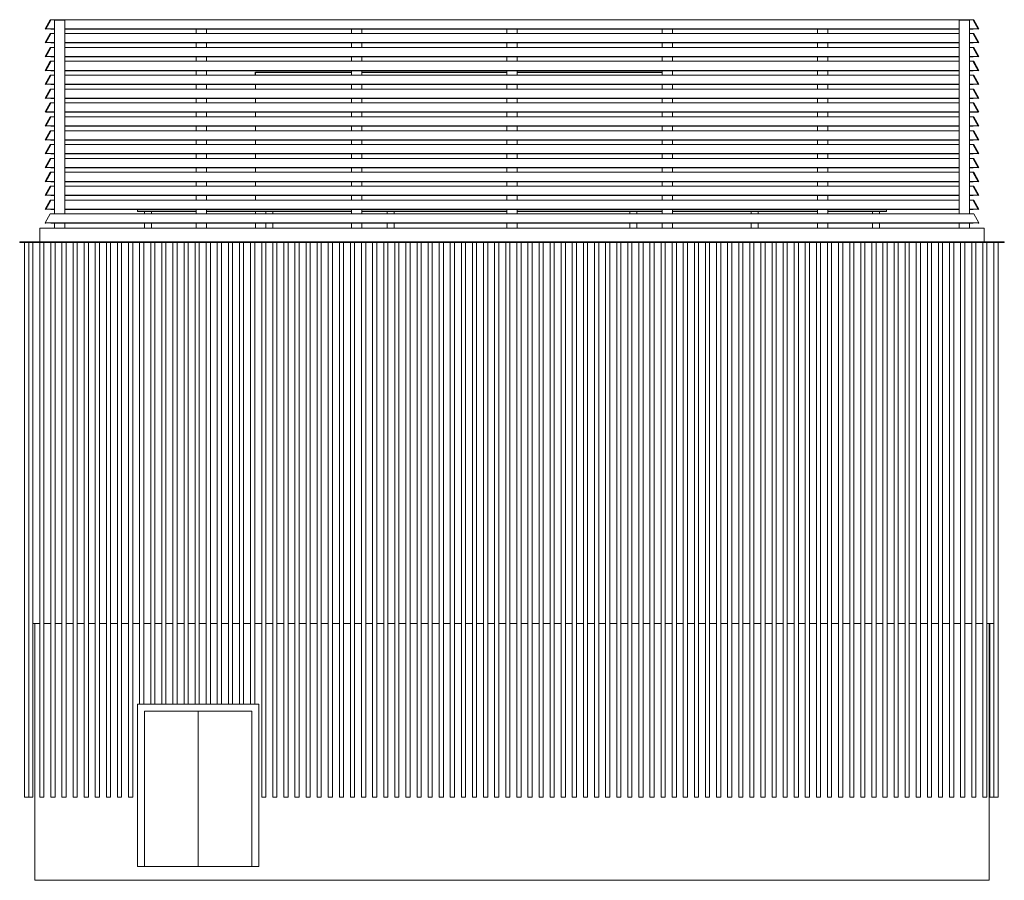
# Model space of a CAD drawing. Header units: metres. Extents: x -13.7 to 0.5, y -0.2 to 12.2.
import ezdxf

# ---------------------------------------------------------------- set-up
doc = ezdxf.new("R2010")
doc.units = ezdxf.units.M
doc.header["$MEASUREMENT"] = 0
for name, color, linetype in [('10 Fassade', 7, 'Continuous'), ('Neubau_10 Fassade', 7, 'Continuous'), ('Neubau_10 Stütze', 7, 'Continuous'), ('Neubau_10 Wand Aussen', 7, 'Continuous'), ('Neubau_20 Decke Roh', 7, 'Continuous'), ('Neubau_20 Träger', 7, 'Continuous')]:
    doc.layers.add(name, color=color, linetype=linetype)

msp = doc.modelspace()

# ---------------------------------------------------------------- linework, layer by layer
at = {"layer": '10 Fassade', "color": 7, "linetype": 'Continuous', "lineweight": 18}
for p, q in [((-13.334, 12.075), (-13.259, 12.205)), ((-13.334, 12.075), (-13.325, 12.07)), ((-13.325, 12.07), (-13.25, 12.2)), ((-13.2, 12.075), (-13.322, 12.075)), ((-13.25, 12.07), (-13.322, 12.074)), ((-13.259, 12.205), (-13.25, 12.2)), ((-13.259, 12.205), (-13.109, 12.205)), ((-13.2, 12.07), (-13.25, 12.07)), ((-0.091, 12.205), (-13.109, 12.205)), ((-0.15, 12.075), (-13.05, 12.075)), ((-0.15, 12.07), (-13.05, 12.07)), ((0.059, 12.205), (-0.091, 12.205)), ((0.122, 12.075), (0, 12.075)), ((0.05, 12.07), (0, 12.07)), ((0.05, 12.2), (0.059, 12.205)), ((0.05, 12.2), (0.125, 12.07)), ((0.05, 12.07), (0.122, 12.074)), ((0.059, 12.205), (0.134, 12.075)), ((0.125, 12.07), (0.134, 12.075)), ((-13.334, 11.875), (-13.259, 12.005)), ((-13.325, 11.87), (-13.25, 12)), ((-13.259, 12.005), (-13.25, 12)), ((-13.259, 12.005), (-13.2, 12.005)), ((-0.15, 12.005), (-13.05, 12.005)), ((0.059, 12.005), (0, 12.005)), ((0.05, 12), (0.059, 12.005)), ((0.05, 12), (0.125, 11.87)), ((0.059, 12.005), (0.134, 11.875)), ((-13.334, 11.875), (-13.325, 11.87)), ((-13.334, 11.675), (-13.259, 11.805)), ((-13.325, 11.67), (-13.25, 11.8)), ((-13.2, 11.875), (-13.322, 11.875)), ((-13.25, 11.87), (-13.322, 11.874)), ((-13.259, 11.805), (-13.25, 11.8)), ((-13.259, 11.805), (-13.2, 11.805)), ((-13.2, 11.87), (-13.25, 11.87)), ((-0.15, 11.875), (-13.05, 11.875)), ((-0.15, 11.87), (-13.05, 11.87)), ((-0.15, 11.805), (-13.05, 11.805)), ((0.122, 11.875), (0, 11.875)), ((0.05, 11.87), (0, 11.87)), ((0.059, 11.805), (0, 11.805)), ((0.05, 11.87), (0.122, 11.874)), ((0.05, 11.8), (0.059, 11.805)), ((0.05, 11.8), (0.125, 11.67)), ((0.059, 11.805), (0.134, 11.675)), ((0.125, 11.87), (0.134, 11.875)), ((-13.334, 11.675), (-13.325, 11.67)), ((-13.2, 11.675), (-13.322, 11.675)), ((-13.25, 11.67), (-13.322, 11.674)), ((-13.2, 11.67), (-13.25, 11.67)), ((-0.15, 11.675), (-13.05, 11.675)), ((-0.15, 11.67), (-13.05, 11.67)), ((0.122, 11.675), (0, 11.675)), ((0.05, 11.67), (0, 11.67)), ((0.05, 11.67), (0.122, 11.674)), ((0.125, 11.67), (0.134, 11.675)), ((-13.334, 11.475), (-13.259, 11.605)), ((-13.325, 11.47), (-13.25, 11.6)), ((-13.259, 11.605), (-13.25, 11.6)), ((-13.259, 11.605), (-13.2, 11.605)), ((-0.15, 11.605), (-13.05, 11.605)), ((0.059, 11.605), (0, 11.605)), ((0.05, 11.6), (0.059, 11.605)), ((0.05, 11.6), (0.125, 11.47)), ((0.059, 11.605), (0.134, 11.475)), ((-13.334, 11.475), (-13.325, 11.47)), ((-13.334, 11.275), (-13.259, 11.405)), ((-13.325, 11.27), (-13.25, 11.4)), ((-13.2, 11.475), (-13.322, 11.475)), ((-13.25, 11.47), (-13.322, 11.474)), ((-13.259, 11.405), (-13.25, 11.4)), ((-13.259, 11.405), (-13.2, 11.405)), ((-13.2, 11.47), (-13.25, 11.47)), ((-0.15, 11.475), (-13.05, 11.475)), ((-0.15, 11.47), (-13.05, 11.47)), ((-0.15, 11.405), (-13.05, 11.405)), ((0.122, 11.475), (0, 11.475)), ((0.05, 11.47), (0, 11.47)), ((0.059, 11.405), (0, 11.405)), ((0.05, 11.47), (0.122, 11.474)), ((0.05, 11.4), (0.059, 11.405)), ((0.05, 11.4), (0.125, 11.27)), ((0.059, 11.405), (0.134, 11.275)), ((0.125, 11.47), (0.134, 11.475)), ((-13.334, 11.275), (-13.325, 11.27)), ((-13.2, 11.275), (-13.322, 11.275)), ((-13.25, 11.27), (-13.322, 11.274)), ((-13.2, 11.27), (-13.25, 11.27)), ((-0.15, 11.275), (-13.05, 11.275)), ((-0.15, 11.27), (-13.05, 11.27)), ((0.122, 11.275), (0, 11.275)), ((0.05, 11.27), (0, 11.27)), ((0.05, 11.27), (0.122, 11.274)), ((0.125, 11.27), (0.134, 11.275)), ((-13.334, 11.075), (-13.259, 11.205)), ((-13.325, 11.07), (-13.25, 11.2)), ((-13.259, 11.205), (-13.25, 11.2)), ((-13.259, 11.205), (-13.2, 11.205)), ((-0.15, 11.205), (-13.05, 11.205)), ((0.059, 11.205), (0, 11.205)), ((0.05, 11.2), (0.059, 11.205)), ((0.05, 11.2), (0.125, 11.07)), ((0.059, 11.205), (0.134, 11.075)), ((-13.334, 11.075), (-13.325, 11.07)), ((-13.334, 10.875), (-13.259, 11.005)), ((-13.325, 10.87), (-13.25, 11)), ((-13.2, 11.075), (-13.322, 11.075)), ((-13.25, 11.07), (-13.322, 11.074)), ((-13.259, 11.005), (-13.25, 11)), ((-13.259, 11.005), (-13.2, 11.005)), ((-13.2, 11.07), (-13.25, 11.07)), ((-0.15, 11.075), (-13.05, 11.075)), ((-0.15, 11.07), (-13.05, 11.07)), ((-0.15, 11.005), (-13.05, 11.005)), ((0.122, 11.075), (0, 11.075)), ((0.05, 11.07), (0, 11.07)), ((0.059, 11.005), (0, 11.005)), ((0.05, 11.07), (0.122, 11.074)), ((0.05, 11), (0.059, 11.005)), ((0.05, 11), (0.125, 10.87)), ((0.059, 11.005), (0.134, 10.875)), ((0.125, 11.07), (0.134, 11.075)), ((-13.334, 10.875), (-13.325, 10.87)), ((-13.334, 10.675), (-13.259, 10.805)), ((-13.325, 10.67), (-13.25, 10.8)), ((-13.2, 10.875), (-13.322, 10.875)), ((-13.25, 10.87), (-13.322, 10.874)), ((-13.259, 10.805), (-13.25, 10.8)), ((-13.259, 10.805), (-13.2, 10.805)), ((-13.2, 10.87), (-13.25, 10.87)), ((-0.15, 10.875), (-13.05, 10.875)), ((-0.15, 10.87), (-13.05, 10.87)), ((-0.15, 10.805), (-13.05, 10.805)), ((0.122, 10.875), (0, 10.875)), ((0.05, 10.87), (0, 10.87)), ((0.059, 10.805), (0, 10.805)), ((0.05, 10.87), (0.122, 10.874)), ((0.05, 10.8), (0.059, 10.805)), ((0.05, 10.8), (0.125, 10.67)), ((0.059, 10.805), (0.134, 10.675)), ((0.125, 10.87), (0.134, 10.875)), ((-13.334, 10.675), (-13.325, 10.67)), ((-13.2, 10.675), (-13.322, 10.675)), ((-13.25, 10.67), (-13.322, 10.674)), ((-13.2, 10.67), (-13.25, 10.67)), ((-0.15, 10.675), (-13.05, 10.675)), ((-0.15, 10.67), (-13.05, 10.67)), ((0.122, 10.675), (0, 10.675)), ((0.05, 10.67), (0, 10.67)), ((0.05, 10.67), (0.122, 10.674)), ((0.125, 10.67), (0.134, 10.675)), ((-13.334, 10.475), (-13.259, 10.605)), ((-13.325, 10.47), (-13.25, 10.6)), ((-13.259, 10.605), (-13.25, 10.6)), ((-13.259, 10.605), (-13.2, 10.605)), ((-0.15, 10.605), (-13.05, 10.605)), ((0.059, 10.605), (0, 10.605)), ((0.05, 10.6), (0.059, 10.605)), ((0.05, 10.6), (0.125, 10.47)), ((0.059, 10.605), (0.134, 10.475)), ((-13.334, 10.475), (-13.325, 10.47)), ((-13.334, 10.275), (-13.259, 10.405)), ((-13.325, 10.27), (-13.25, 10.4)), ((-13.2, 10.475), (-13.322, 10.475)), ((-13.25, 10.47), (-13.322, 10.474)), ((-13.259, 10.405), (-13.25, 10.4)), ((-13.259, 10.405), (-13.2, 10.405)), ((-13.2, 10.47), (-13.25, 10.47)), ((-0.15, 10.475), (-13.05, 10.475)), ((-0.15, 10.47), (-13.05, 10.47)), ((-0.15, 10.405), (-13.05, 10.405)), ((0.122, 10.475), (0, 10.475)), ((0.05, 10.47), (0, 10.47)), ((0.059, 10.405), (0, 10.405)), ((0.05, 10.47), (0.122, 10.474)), ((0.05, 10.4), (0.059, 10.405)), ((0.05, 10.4), (0.125, 10.27)), ((0.059, 10.405), (0.134, 10.275)), ((0.125, 10.47), (0.134, 10.475)), ((-13.334, 10.275), (-13.325, 10.27)), ((-13.2, 10.275), (-13.322, 10.275)), ((-13.25, 10.27), (-13.322, 10.274)), ((-13.2, 10.27), (-13.25, 10.27)), ((-0.15, 10.275), (-13.05, 10.275)), ((-0.15, 10.27), (-13.05, 10.27)), ((0.122, 10.275), (0, 10.275)), ((0.05, 10.27), (0, 10.27)), ((0.05, 10.27), (0.122, 10.274)), ((0.125, 10.27), (0.134, 10.275)), ((-13.334, 10.075), (-13.259, 10.205)), ((-13.325, 10.07), (-13.25, 10.2)), ((-13.259, 10.205), (-13.25, 10.2)), ((-13.259, 10.205), (-13.2, 10.205)), ((-0.15, 10.205), (-13.05, 10.205)), ((0.059, 10.205), (0, 10.205)), ((0.05, 10.2), (0.059, 10.205)), ((0.05, 10.2), (0.125, 10.07)), ((0.059, 10.205), (0.134, 10.075)), ((-13.334, 10.075), (-13.325, 10.07)), ((-13.334, 9.875), (-13.259, 10.005)), ((-13.325, 9.87), (-13.25, 10)), ((-13.2, 10.075), (-13.322, 10.075)), ((-13.25, 10.07), (-13.322, 10.074)), ((-13.259, 10.005), (-13.25, 10)), ((-13.259, 10.005), (-13.2, 10.005)), ((-13.2, 10.07), (-13.25, 10.07)), ((-0.15, 10.075), (-13.05, 10.075)), ((-0.15, 10.07), (-13.05, 10.07)), ((-0.15, 10.005), (-13.05, 10.005)), ((0.122, 10.075), (0, 10.075)), ((0.05, 10.07), (0, 10.07)), ((0.059, 10.005), (0, 10.005)), ((0.05, 10.07), (0.122, 10.074)), ((0.05, 10), (0.059, 10.005)), ((0.05, 10), (0.125, 9.87)), ((0.059, 10.005), (0.134, 9.875)), ((0.125, 10.07), (0.134, 10.075)), ((-13.334, 9.875), (-13.325, 9.87)), ((-13.334, 9.675), (-13.259, 9.805)), ((-13.325, 9.67), (-13.25, 9.8)), ((-13.2, 9.875), (-13.322, 9.875)), ((-13.25, 9.87), (-13.322, 9.874)), ((-13.259, 9.805), (-13.25, 9.8)), ((-13.259, 9.805), (-13.2, 9.805)), ((-13.2, 9.87), (-13.25, 9.87)), ((-0.15, 9.875), (-13.05, 9.875)), ((-0.15, 9.87), (-13.05, 9.87)), ((-0.15, 9.805), (-13.05, 9.805)), ((0.122, 9.875), (0, 9.875)), ((0.05, 9.87), (0, 9.87)), ((0.059, 9.805), (0, 9.805)), ((0.05, 9.87), (0.122, 9.874)), ((0.05, 9.8), (0.059, 9.805)), ((0.05, 9.8), (0.125, 9.67)), ((0.059, 9.805), (0.134, 9.675)), ((0.125, 9.87), (0.134, 9.875)), ((-13.334, 9.675), (-13.325, 9.67)), ((-13.2, 9.675), (-13.322, 9.675)), ((-13.25, 9.67), (-13.322, 9.674)), ((-13.2, 9.67), (-13.25, 9.67)), ((-0.15, 9.675), (-13.05, 9.675)), ((-0.15, 9.67), (-13.05, 9.67)), ((0.122, 9.675), (0, 9.675)), ((0.05, 9.67), (0, 9.67)), ((0.05, 9.67), (0.122, 9.674)), ((0.125, 9.67), (0.134, 9.675)), ((-13.334, 9.475), (-13.259, 9.605)), ((-13.325, 9.47), (-13.25, 9.6)), ((-13.259, 9.605), (-13.25, 9.6)), ((-13.259, 9.605), (-13.2, 9.605)), ((-0.15, 9.605), (-13.05, 9.605)), ((0.059, 9.605), (0, 9.605)), ((0.05, 9.6), (0.059, 9.605)), ((0.05, 9.6), (0.125, 9.47)), ((0.059, 9.605), (0.134, 9.475)), ((-13.334, 9.475), (-13.325, 9.47)), ((-13.334, 9.275), (-13.259, 9.405)), ((-13.2, 9.475), (-13.322, 9.475)), ((-13.25, 9.47), (-13.322, 9.474)), ((-13.259, 9.405), (-13.109, 9.405)), ((-13.2, 9.47), (-13.25, 9.47)), ((-0.091, 9.405), (-13.109, 9.405)), ((-0.15, 9.475), (-13.05, 9.475)), ((-0.15, 9.47), (-13.05, 9.47)), ((0.059, 9.405), (-0.091, 9.405)), ((0.122, 9.475), (0, 9.475)), ((0.05, 9.47), (0, 9.47)), ((0.05, 9.47), (0.122, 9.474)), ((0.134, 9.275), (0.059, 9.405)), ((0.125, 9.47), (0.134, 9.475)), ((0.134, 9.275), (-13.334, 9.275)), ((-13.25, 9.27), (-13.334, 9.275)), ((-13.326, 9.271), (-13.334, 9.275)), ((-13.326, 9.271), (-13.324, 9.274)), ((-13.326, 9.271), (-13.325, 9.27)), ((-13.325, 9.27), (-13.322, 9.274)), ((0.05, 9.27), (-13.25, 9.27)), ((0.05, 9.27), (0.134, 9.275)), ((0.122, 9.274), (0.125, 9.27)), ((0.124, 9.275), (0.126, 9.271)), ((0.125, 9.27), (0.126, 9.271)), ((0.134, 9.275), (0.126, 9.271))]:
    msp.add_line(p, q, dxfattribs=at)
at = {"layer": 'Neubau_10 Fassade', "color": 7, "linetype": 'Continuous', "lineweight": 18}
for p, q in [((-13.63, 1), (-13.63, 8.995)), ((-13.57, 1), (-13.57, 8.995)), ((-13.51, 1), (-13.51, 8.995)), ((-13.41, 1), (-13.41, 8.995)), ((-13.35, 1), (-13.35, 8.995)), ((-13.25, 1), (-13.25, 8.995)), ((-13.19, 1), (-13.19, 8.995)), ((-13.09, 1), (-13.09, 8.995)), ((-13.03, 1), (-13.03, 8.995)), ((-12.93, 1), (-12.93, 8.995)), ((-12.87, 1), (-12.87, 8.995)), ((-12.77, 1), (-12.77, 8.995)), ((-12.71, 1), (-12.71, 8.995)), ((-12.61, 1), (-12.61, 8.995)), ((-12.55, 1), (-12.55, 8.995)), ((-12.45, 1), (-12.45, 8.995)), ((-12.39, 1), (-12.39, 8.995)), ((-12.29, 1), (-12.29, 8.995)), ((-12.23, 1), (-12.23, 8.995)), ((-12.13, 1), (-12.13, 8.995)), ((-12.07, 1), (-12.07, 8.995)), ((-11.97, 2.34), (-11.97, 8.995)), ((-11.91, 2.34), (-11.91, 8.995)), ((-11.81, 2.34), (-11.81, 8.995)), ((-11.75, 2.34), (-11.75, 8.995)), ((-11.65, 2.34), (-11.65, 8.995)), ((-11.59, 2.34), (-11.59, 8.995)), ((-11.49, 2.34), (-11.49, 8.995)), ((-11.43, 2.34), (-11.43, 8.995)), ((-11.33, 2.34), (-11.33, 8.995)), ((-11.27, 2.34), (-11.27, 8.995)), ((-11.17, 2.34), (-11.17, 8.995)), ((-11.11, 2.34), (-11.11, 8.995)), ((-11.01, 2.34), (-11.01, 8.995)), ((-10.95, 2.34), (-10.95, 8.995)), ((-10.85, 2.34), (-10.85, 8.995)), ((-10.79, 2.34), (-10.79, 8.995)), ((-10.69, 2.34), (-10.69, 8.995)), ((-10.63, 2.34), (-10.63, 8.995)), ((-10.53, 2.34), (-10.53, 8.995)), ((-10.47, 2.34), (-10.47, 8.995)), ((-10.37, 2.34), (-10.37, 8.995)), ((-10.31, 2.34), (-10.31, 8.995)), ((-10.21, 1), (-10.21, 8.995)), ((-10.15, 1), (-10.15, 8.995)), ((-10.05, 1), (-10.05, 8.995)), ((-9.99, 1), (-9.99, 8.995)), ((-9.89, 1), (-9.89, 8.995)), ((-9.83, 1), (-9.83, 8.995)), ((-9.73, 1), (-9.73, 8.995)), ((-9.67, 1), (-9.67, 8.995)), ((-9.57, 1), (-9.57, 8.995)), ((-9.51, 1), (-9.51, 8.995)), ((-9.41, 1), (-9.41, 8.995)), ((-9.35, 1), (-9.35, 8.995)), ((-9.25, 1), (-9.25, 8.995)), ((-9.19, 1), (-9.19, 8.995)), ((-9.09, 1), (-9.09, 8.995)), ((-9.03, 1), (-9.03, 8.995)), ((-8.93, 1), (-8.93, 8.995)), ((-8.87, 1), (-8.87, 8.995)), ((-8.77, 1), (-8.77, 8.995)), ((-8.71, 1), (-8.71, 8.995)), ((-8.61, 1), (-8.61, 8.995)), ((-8.55, 1), (-8.55, 8.995)), ((-8.45, 1), (-8.45, 8.995)), ((-8.39, 1), (-8.39, 8.995)), ((-8.29, 1), (-8.29, 8.995)), ((-8.23, 1), (-8.23, 8.995)), ((-8.13, 1), (-8.13, 8.995)), ((-8.07, 1), (-8.07, 8.995)), ((-7.97, 1), (-7.97, 8.995)), ((-7.91, 1), (-7.91, 8.995)), ((-7.81, 1), (-7.81, 8.995)), ((-7.75, 1), (-7.75, 8.995)), ((-7.65, 1), (-7.65, 8.995)), ((-7.59, 1), (-7.59, 8.995)), ((-7.49, 1), (-7.49, 8.995)), ((-7.43, 1), (-7.43, 8.995)), ((-7.33, 1), (-7.33, 8.995)), ((-7.27, 1), (-7.27, 8.995)), ((-7.17, 1), (-7.17, 8.995)), ((-7.11, 1), (-7.11, 8.995)), ((-7.01, 1), (-7.01, 8.995)), ((-6.95, 1), (-6.95, 8.995)), ((-6.85, 1), (-6.85, 8.995)), ((-6.79, 1), (-6.79, 8.995)), ((-6.69, 1), (-6.69, 8.995)), ((-6.63, 1), (-6.63, 8.995)), ((-6.53, 1), (-6.53, 8.995)), ((-6.47, 1), (-6.47, 8.995)), ((-6.37, 1), (-6.37, 8.995)), ((-6.31, 1), (-6.31, 8.995)), ((-6.21, 1), (-6.21, 8.995)), ((-6.15, 1), (-6.15, 8.995)), ((-6.05, 1), (-6.05, 8.995)), ((-5.99, 1), (-5.99, 8.995)), ((-5.89, 1), (-5.89, 8.995)), ((-5.83, 1), (-5.83, 8.995)), ((-5.73, 1), (-5.73, 8.995)), ((-5.67, 1), (-5.67, 8.995)), ((-5.57, 1), (-5.57, 8.995)), ((-5.51, 1), (-5.51, 8.995)), ((-5.41, 1), (-5.41, 8.995)), ((-5.35, 1), (-5.35, 8.995)), ((-5.25, 1), (-5.25, 8.995)), ((-5.19, 1), (-5.19, 8.995)), ((-5.09, 1), (-5.09, 8.995)), ((-5.03, 1), (-5.03, 8.995)), ((-4.93, 1), (-4.93, 8.995)), ((-4.87, 1), (-4.87, 8.995)), ((-4.77, 1), (-4.77, 8.995)), ((-4.71, 1), (-4.71, 8.995)), ((-4.61, 1), (-4.61, 8.995)), ((-4.55, 1), (-4.55, 8.995)), ((-4.45, 1), (-4.45, 8.995)), ((-4.39, 1), (-4.39, 8.995)), ((-4.29, 1), (-4.29, 8.995)), ((-4.23, 1), (-4.23, 8.995)), ((-4.13, 1), (-4.13, 8.995)), ((-4.07, 1), (-4.07, 8.995)), ((-3.97, 1), (-3.97, 8.995)), ((-3.91, 1), (-3.91, 8.995)), ((-3.81, 1), (-3.81, 8.995)), ((-3.75, 1), (-3.75, 8.995)), ((-3.65, 1), (-3.65, 8.995)), ((-3.59, 1), (-3.59, 8.995)), ((-3.49, 1), (-3.49, 8.995)), ((-3.43, 1), (-3.43, 8.995)), ((-3.33, 1), (-3.33, 8.995)), ((-3.27, 1), (-3.27, 8.995)), ((-3.17, 1), (-3.17, 8.995)), ((-3.11, 1), (-3.11, 8.995)), ((-3.01, 1), (-3.01, 8.995)), ((-2.95, 1), (-2.95, 8.995)), ((-2.85, 1), (-2.85, 8.995)), ((-2.79, 1), (-2.79, 8.995)), ((-2.69, 1), (-2.69, 8.995)), ((-2.63, 1), (-2.63, 8.995)), ((-2.53, 1), (-2.53, 8.995)), ((-2.47, 1), (-2.47, 8.995)), ((-2.37, 1), (-2.37, 8.995)), ((-2.31, 1), (-2.31, 8.995)), ((-2.21, 1), (-2.21, 8.995)), ((-2.15, 1), (-2.15, 8.995)), ((-2.05, 1), (-2.05, 8.995)), ((-1.99, 1), (-1.99, 8.995)), ((-1.89, 1), (-1.89, 8.995)), ((-1.83, 1), (-1.83, 8.995)), ((-1.73, 1), (-1.73, 8.995)), ((-1.67, 1), (-1.67, 8.995)), ((-1.57, 1), (-1.57, 8.995)), ((-1.51, 1), (-1.51, 8.995)), ((-1.41, 1), (-1.41, 8.995)), ((-1.35, 1), (-1.35, 8.995)), ((-1.25, 1), (-1.25, 8.995)), ((-1.19, 1), (-1.19, 8.995)), ((-1.09, 1), (-1.09, 8.995)), ((-1.03, 1), (-1.03, 8.995)), ((-0.93, 1), (-0.93, 8.995)), ((-0.87, 1), (-0.87, 8.995)), ((-0.77, 1), (-0.77, 8.995)), ((-0.71, 1), (-0.71, 8.995)), ((-0.61, 1), (-0.61, 8.995)), ((-0.55, 1), (-0.55, 8.995)), ((-0.45, 1), (-0.45, 8.995)), ((-0.39, 1), (-0.39, 8.995)), ((-0.29, 1), (-0.29, 8.995)), ((-0.23, 1), (-0.23, 8.995)), ((-0.13, 1), (-0.13, 8.995)), ((-0.07, 1), (-0.07, 8.995)), ((0.03, 1), (0.03, 8.995)), ((0.09, 1), (0.09, 8.995)), ((0.19, 1), (0.19, 8.995)), ((0.25, 1), (0.25, 8.995)), ((0.35, 1), (0.35, 8.995)), ((0.41, 1), (0.41, 8.995)), ((-13.51, 3.5), (-13.41, 3.5)), ((-13.48, 3.5), (-13.48, -0.2)), ((-13.35, 3.5), (-13.25, 3.5)), ((-13.19, 3.5), (-13.09, 3.5)), ((-13.03, 3.5), (-12.93, 3.5)), ((-12.87, 3.5), (-12.77, 3.5)), ((-12.71, 3.5), (-12.61, 3.5)), ((-12.55, 3.5), (-12.45, 3.5)), ((-12.39, 3.5), (-12.29, 3.5)), ((-12.23, 3.5), (-12.13, 3.5)), ((-12.07, 3.5), (-11.97, 3.5)), ((-11.91, 3.5), (-11.81, 3.5)), ((-11.75, 3.5), (-11.65, 3.5)), ((-11.59, 3.5), (-11.49, 3.5)), ((-11.43, 3.5), (-11.33, 3.5)), ((-11.27, 3.5), (-11.17, 3.5)), ((-11.11, 3.5), (-11.01, 3.5)), ((-10.95, 3.5), (-10.85, 3.5)), ((-10.79, 3.5), (-10.69, 3.5)), ((-10.63, 3.5), (-10.53, 3.5)), ((-10.47, 3.5), (-10.37, 3.5)), ((-10.31, 3.5), (-10.21, 3.5)), ((-10.15, 3.5), (-10.05, 3.5)), ((-9.99, 3.5), (-9.89, 3.5)), ((-9.83, 3.5), (-9.73, 3.5)), ((-9.67, 3.5), (-9.57, 3.5)), ((-9.51, 3.5), (-9.41, 3.5)), ((-9.35, 3.5), (-9.25, 3.5)), ((-9.19, 3.5), (-9.09, 3.5)), ((-9.03, 3.5), (-8.93, 3.5)), ((-8.87, 3.5), (-8.77, 3.5)), ((-8.71, 3.5), (-8.61, 3.5)), ((-8.55, 3.5), (-8.45, 3.5)), ((-8.39, 3.5), (-8.29, 3.5)), ((-8.23, 3.5), (-8.13, 3.5)), ((-8.07, 3.5), (-7.97, 3.5)), ((-7.91, 3.5), (-7.81, 3.5)), ((-7.75, 3.5), (-7.65, 3.5)), ((-7.59, 3.5), (-7.49, 3.5)), ((-7.43, 3.5), (-7.33, 3.5)), ((-7.27, 3.5), (-7.17, 3.5)), ((-7.11, 3.5), (-7.01, 3.5)), ((-6.95, 3.5), (-6.85, 3.5)), ((-6.79, 3.5), (-6.69, 3.5)), ((-6.63, 3.5), (-6.53, 3.5)), ((-6.47, 3.5), (-6.37, 3.5)), ((-6.31, 3.5), (-6.21, 3.5)), ((-6.15, 3.5), (-6.05, 3.5)), ((-5.99, 3.5), (-5.89, 3.5)), ((-5.83, 3.5), (-5.73, 3.5)), ((-5.67, 3.5), (-5.57, 3.5)), ((-5.51, 3.5), (-5.41, 3.5)), ((-5.35, 3.5), (-5.25, 3.5)), ((-5.19, 3.5), (-5.09, 3.5)), ((-5.03, 3.5), (-4.93, 3.5)), ((-4.87, 3.5), (-4.77, 3.5)), ((-4.71, 3.5), (-4.61, 3.5)), ((-4.55, 3.5), (-4.45, 3.5)), ((-4.39, 3.5), (-4.29, 3.5)), ((-4.23, 3.5), (-4.13, 3.5)), ((-4.07, 3.5), (-3.97, 3.5)), ((-3.91, 3.5), (-3.81, 3.5)), ((-3.75, 3.5), (-3.65, 3.5)), ((-3.59, 3.5), (-3.49, 3.5)), ((-3.43, 3.5), (-3.33, 3.5)), ((-3.27, 3.5), (-3.17, 3.5)), ((-3.11, 3.5), (-3.01, 3.5)), ((-2.95, 3.5), (-2.85, 3.5)), ((-2.79, 3.5), (-2.69, 3.5)), ((-2.63, 3.5), (-2.53, 3.5)), ((-2.47, 3.5), (-2.37, 3.5)), ((-2.31, 3.5), (-2.21, 3.5)), ((-2.15, 3.5), (-2.05, 3.5)), ((-1.99, 3.5), (-1.89, 3.5)), ((-1.83, 3.5), (-1.73, 3.5)), ((-1.67, 3.5), (-1.57, 3.5)), ((-1.51, 3.5), (-1.41, 3.5)), ((-1.35, 3.5), (-1.25, 3.5)), ((-1.19, 3.5), (-1.09, 3.5)), ((-1.03, 3.5), (-0.93, 3.5)), ((-0.87, 3.5), (-0.77, 3.5)), ((-0.71, 3.5), (-0.61, 3.5)), ((-0.55, 3.5), (-0.45, 3.5)), ((-0.39, 3.5), (-0.29, 3.5)), ((-0.23, 3.5), (-0.13, 3.5)), ((-0.07, 3.5), (0.03, 3.5)), ((0.09, 3.5), (0.19, 3.5)), ((0.25, 3.5), (0.35, 3.5)), ((0.28, -0.2), (0.28, 3.5)), ((0.29, 1), (0.29, 3.5)), ((-12, 0), (-12, 2.34)), ((-12, 2.34), (-11.97, 2.34)), ((-11.97, 2.34), (-11.91, 2.34)), ((-11.91, 2.34), (-11.81, 2.34)), ((-11.81, 2.34), (-11.75, 2.34)), ((-11.75, 2.34), (-11.65, 2.34)), ((-11.65, 2.34), (-11.59, 2.34)), ((-11.59, 2.34), (-11.49, 2.34)), ((-11.49, 2.34), (-11.43, 2.34)), ((-11.43, 2.34), (-11.33, 2.34)), ((-11.33, 2.34), (-11.27, 2.34)), ((-11.27, 2.34), (-11.17, 2.34)), ((-11.17, 2.34), (-11.11, 2.34)), ((-11.11, 2.34), (-11.01, 2.34)), ((-11.01, 2.34), (-10.95, 2.34)), ((-10.95, 2.34), (-10.85, 2.34)), ((-10.85, 2.34), (-10.79, 2.34)), ((-10.79, 2.34), (-10.69, 2.34)), ((-10.69, 2.34), (-10.63, 2.34)), ((-10.63, 2.34), (-10.53, 2.34)), ((-10.53, 2.34), (-10.47, 2.34)), ((-10.47, 2.34), (-10.37, 2.34)), ((-10.37, 2.34), (-10.31, 2.34)), ((-10.31, 2.34), (-10.25, 2.34)), ((-10.25, 2.34), (-10.25, 0)), ((-13.63, 1), (-13.57, 1)), ((-13.57, 1), (-13.51, 1)), ((-13.41, 1), (-13.35, 1)), ((-13.25, 1), (-13.19, 1)), ((-13.09, 1), (-13.03, 1)), ((-12.93, 1), (-12.87, 1)), ((-12.77, 1), (-12.71, 1)), ((-12.61, 1), (-12.55, 1)), ((-12.45, 1), (-12.39, 1)), ((-12.29, 1), (-12.23, 1)), ((-12.13, 1), (-12.07, 1)), ((-10.21, 1), (-10.15, 1)), ((-10.05, 1), (-9.99, 1)), ((-9.89, 1), (-9.83, 1)), ((-9.73, 1), (-9.67, 1)), ((-9.57, 1), (-9.51, 1)), ((-9.41, 1), (-9.35, 1)), ((-9.25, 1), (-9.19, 1)), ((-9.09, 1), (-9.03, 1)), ((-8.93, 1), (-8.87, 1)), ((-8.77, 1), (-8.71, 1)), ((-8.61, 1), (-8.55, 1)), ((-8.45, 1), (-8.39, 1)), ((-8.29, 1), (-8.23, 1)), ((-8.13, 1), (-8.07, 1)), ((-7.97, 1), (-7.91, 1)), ((-7.81, 1), (-7.75, 1)), ((-7.65, 1), (-7.59, 1)), ((-7.49, 1), (-7.43, 1)), ((-7.33, 1), (-7.27, 1)), ((-7.17, 1), (-7.11, 1)), ((-7.01, 1), (-6.95, 1)), ((-6.85, 1), (-6.79, 1)), ((-6.69, 1), (-6.63, 1)), ((-6.53, 1), (-6.47, 1)), ((-6.37, 1), (-6.31, 1)), ((-6.21, 1), (-6.15, 1)), ((-6.05, 1), (-5.99, 1)), ((-5.89, 1), (-5.83, 1)), ((-5.73, 1), (-5.67, 1)), ((-5.57, 1), (-5.51, 1)), ((-5.41, 1), (-5.35, 1)), ((-5.25, 1), (-5.19, 1)), ((-5.09, 1), (-5.03, 1)), ((-4.93, 1), (-4.87, 1)), ((-4.77, 1), (-4.71, 1)), ((-4.61, 1), (-4.55, 1)), ((-4.45, 1), (-4.39, 1)), ((-4.29, 1), (-4.23, 1)), ((-4.13, 1), (-4.07, 1)), ((-3.97, 1), (-3.91, 1)), ((-3.81, 1), (-3.75, 1)), ((-3.65, 1), (-3.59, 1)), ((-3.49, 1), (-3.43, 1)), ((-3.33, 1), (-3.27, 1)), ((-3.17, 1), (-3.11, 1)), ((-3.01, 1), (-2.95, 1)), ((-2.85, 1), (-2.79, 1)), ((-2.69, 1), (-2.63, 1)), ((-2.53, 1), (-2.47, 1)), ((-2.37, 1), (-2.31, 1)), ((-2.21, 1), (-2.15, 1)), ((-2.05, 1), (-1.99, 1)), ((-1.89, 1), (-1.83, 1)), ((-1.73, 1), (-1.67, 1)), ((-1.57, 1), (-1.51, 1)), ((-1.41, 1), (-1.35, 1)), ((-1.25, 1), (-1.19, 1)), ((-1.09, 1), (-1.03, 1)), ((-0.93, 1), (-0.87, 1)), ((-0.77, 1), (-0.71, 1)), ((-0.61, 1), (-0.55, 1)), ((-0.45, 1), (-0.39, 1)), ((-0.29, 1), (-0.23, 1)), ((-0.13, 1), (-0.07, 1)), ((0.03, 1), (0.09, 1)), ((0.19, 1), (0.25, 1)), ((0.29, 1), (0.35, 1)), ((0.35, 1), (0.41, 1)), ((-10.25, 0), (-12, 0)), ((-13.48, -0.2), (0.28, -0.2))]:
    msp.add_line(p, q, dxfattribs=at)
at = {"layer": 'Neubau_10 Stütze', "color": 7, "linetype": 'Continuous', "lineweight": 18}
for p, q in [((-13.2, 12.2), (-13.05, 12.2)), ((-13.2, 9.405), (-13.2, 12.2)), ((-13.05, 9.405), (-13.05, 12.2)), ((-11.155, 12.005), (-11.155, 12.07)), ((-11.005, 12.005), (-11.005, 12.07)), ((-8.915, 12.005), (-8.915, 12.07)), ((-8.765, 12.005), (-8.765, 12.07)), ((-6.675, 12.005), (-6.675, 12.07)), ((-6.525, 12.005), (-6.525, 12.07)), ((-4.435, 12.005), (-4.435, 12.07)), ((-4.285, 12.005), (-4.285, 12.07)), ((-2.195, 12.005), (-2.195, 12.07)), ((-2.045, 12.005), (-2.045, 12.07)), ((-0.15, 12.2), (0, 12.2)), ((-0.15, 9.405), (-0.15, 12.2)), ((0, 9.405), (0, 12.2)), ((-11.155, 11.805), (-11.155, 11.87)), ((-11.005, 11.805), (-11.005, 11.87)), ((-8.915, 11.805), (-8.915, 11.87)), ((-8.765, 11.805), (-8.765, 11.87)), ((-6.675, 11.805), (-6.675, 11.87)), ((-6.525, 11.805), (-6.525, 11.87)), ((-4.435, 11.805), (-4.435, 11.87)), ((-4.285, 11.805), (-4.285, 11.87)), ((-2.195, 11.805), (-2.195, 11.87)), ((-2.045, 11.805), (-2.045, 11.87)), ((-11.155, 11.605), (-11.155, 11.67)), ((-11.005, 11.605), (-11.005, 11.67)), ((-8.915, 11.605), (-8.915, 11.67)), ((-8.765, 11.605), (-8.765, 11.67)), ((-6.675, 11.605), (-6.675, 11.67)), ((-6.525, 11.605), (-6.525, 11.67)), ((-4.435, 11.605), (-4.435, 11.67)), ((-4.285, 11.605), (-4.285, 11.67)), ((-2.195, 11.605), (-2.195, 11.67)), ((-2.045, 11.605), (-2.045, 11.67)), ((-11.155, 11.405), (-11.155, 11.47)), ((-11.005, 11.405), (-11.005, 11.47)), ((-8.915, 11.405), (-8.915, 11.47)), ((-8.765, 11.405), (-8.765, 11.47)), ((-6.675, 11.405), (-6.675, 11.47)), ((-6.525, 11.405), (-6.525, 11.47)), ((-4.435, 11.405), (-4.435, 11.47)), ((-4.285, 11.405), (-4.285, 11.47)), ((-2.195, 11.405), (-2.195, 11.47)), ((-2.045, 11.405), (-2.045, 11.47)), ((-11.155, 11.205), (-11.155, 11.27)), ((-11.005, 11.205), (-11.005, 11.27)), ((-8.915, 11.205), (-8.915, 11.27)), ((-8.765, 11.205), (-8.765, 11.27)), ((-6.675, 11.205), (-6.675, 11.27)), ((-6.525, 11.205), (-6.525, 11.27)), ((-4.435, 11.205), (-4.435, 11.27)), ((-4.285, 11.205), (-4.285, 11.27)), ((-2.195, 11.205), (-2.195, 11.27)), ((-2.045, 11.205), (-2.045, 11.27)), ((-11.155, 11.005), (-11.155, 11.07)), ((-11.005, 11.005), (-11.005, 11.07)), ((-8.915, 11.005), (-8.915, 11.07)), ((-8.765, 11.005), (-8.765, 11.07)), ((-6.675, 11.005), (-6.675, 11.07)), ((-6.525, 11.005), (-6.525, 11.07)), ((-4.435, 11.005), (-4.435, 11.07)), ((-4.285, 11.005), (-4.285, 11.07)), ((-2.195, 11.005), (-2.195, 11.07)), ((-2.045, 11.005), (-2.045, 11.07)), ((-11.155, 10.805), (-11.155, 10.87)), ((-11.005, 10.805), (-11.005, 10.87)), ((-8.915, 10.805), (-8.915, 10.87)), ((-8.765, 10.805), (-8.765, 10.87)), ((-6.675, 10.805), (-6.675, 10.87)), ((-6.525, 10.805), (-6.525, 10.87)), ((-4.435, 10.805), (-4.435, 10.87)), ((-4.285, 10.805), (-4.285, 10.87)), ((-2.195, 10.805), (-2.195, 10.87)), ((-2.045, 10.805), (-2.045, 10.87)), ((-11.155, 10.605), (-11.155, 10.67)), ((-11.005, 10.605), (-11.005, 10.67)), ((-8.915, 10.605), (-8.915, 10.67)), ((-8.765, 10.605), (-8.765, 10.67)), ((-6.675, 10.605), (-6.675, 10.67)), ((-6.525, 10.605), (-6.525, 10.67)), ((-4.435, 10.605), (-4.435, 10.67)), ((-4.285, 10.605), (-4.285, 10.67)), ((-2.195, 10.605), (-2.195, 10.67)), ((-2.045, 10.605), (-2.045, 10.67)), ((-11.155, 10.405), (-11.155, 10.47)), ((-11.005, 10.405), (-11.005, 10.47)), ((-8.915, 10.405), (-8.915, 10.47)), ((-8.765, 10.405), (-8.765, 10.47)), ((-6.675, 10.405), (-6.675, 10.47)), ((-6.525, 10.405), (-6.525, 10.47)), ((-4.435, 10.405), (-4.435, 10.47)), ((-4.285, 10.405), (-4.285, 10.47)), ((-2.195, 10.405), (-2.195, 10.47)), ((-2.045, 10.405), (-2.045, 10.47)), ((-11.155, 10.205), (-11.155, 10.27)), ((-11.005, 10.205), (-11.005, 10.27)), ((-8.915, 10.205), (-8.915, 10.27)), ((-8.765, 10.205), (-8.765, 10.27)), ((-6.675, 10.205), (-6.675, 10.27)), ((-6.525, 10.205), (-6.525, 10.27)), ((-4.435, 10.205), (-4.435, 10.27)), ((-4.285, 10.205), (-4.285, 10.27)), ((-2.195, 10.205), (-2.195, 10.27)), ((-2.045, 10.205), (-2.045, 10.27)), ((-11.155, 10.005), (-11.155, 10.07)), ((-11.005, 10.005), (-11.005, 10.07)), ((-8.915, 10.005), (-8.915, 10.07)), ((-8.765, 10.005), (-8.765, 10.07)), ((-6.675, 10.005), (-6.675, 10.07)), ((-6.525, 10.005), (-6.525, 10.07)), ((-4.435, 10.005), (-4.435, 10.07)), ((-4.285, 10.005), (-4.285, 10.07)), ((-2.195, 10.005), (-2.195, 10.07)), ((-2.045, 10.005), (-2.045, 10.07)), ((-11.155, 9.805), (-11.155, 9.87)), ((-11.005, 9.805), (-11.005, 9.87)), ((-8.915, 9.805), (-8.915, 9.87)), ((-8.765, 9.805), (-8.765, 9.87)), ((-6.675, 9.805), (-6.675, 9.87)), ((-6.525, 9.805), (-6.525, 9.87)), ((-4.435, 9.805), (-4.435, 9.87)), ((-4.285, 9.805), (-4.285, 9.87)), ((-2.195, 9.805), (-2.195, 9.87)), ((-2.045, 9.805), (-2.045, 9.87)), ((-11.155, 9.605), (-11.155, 9.67)), ((-11.005, 9.605), (-11.005, 9.67)), ((-8.915, 9.605), (-8.915, 9.67)), ((-8.765, 9.605), (-8.765, 9.67)), ((-6.675, 9.605), (-6.675, 9.67)), ((-6.525, 9.605), (-6.525, 9.67)), ((-4.435, 9.605), (-4.435, 9.67)), ((-4.285, 9.605), (-4.285, 9.67)), ((-2.195, 9.605), (-2.195, 9.67)), ((-2.045, 9.605), (-2.045, 9.67)), ((-11.9, 9.405), (-11.9, 9.44)), ((-11.877, 9.44), (-11.869, 9.44)), ((-11.869, 9.44), (-11.85, 9.44)), ((-11.85, 9.44), (-11.831, 9.44)), ((-11.831, 9.44), (-11.823, 9.44)), ((-11.8, 9.405), (-11.8, 9.44)), ((-11.155, 9.405), (-11.155, 9.47)), ((-11.005, 9.405), (-11.005, 9.47)), ((-10.15, 9.405), (-10.15, 9.44)), ((-10.127, 9.44), (-10.119, 9.44)), ((-10.119, 9.44), (-10.1, 9.44)), ((-10.1, 9.44), (-10.081, 9.44)), ((-10.081, 9.44), (-10.073, 9.44)), ((-10.05, 9.405), (-10.05, 9.44)), ((-8.915, 9.405), (-8.915, 9.47)), ((-8.765, 9.405), (-8.765, 9.47)), ((-8.4, 9.405), (-8.4, 9.44)), ((-8.377, 9.44), (-8.369, 9.44)), ((-8.369, 9.44), (-8.35, 9.44)), ((-8.35, 9.44), (-8.331, 9.44)), ((-8.331, 9.44), (-8.323, 9.44)), ((-8.3, 9.405), (-8.3, 9.44)), ((-6.675, 9.405), (-6.675, 9.47)), ((-6.525, 9.405), (-6.525, 9.47)), ((-4.9, 9.405), (-4.9, 9.44)), ((-4.877, 9.44), (-4.869, 9.44)), ((-4.869, 9.44), (-4.85, 9.44)), ((-4.85, 9.44), (-4.831, 9.44)), ((-4.831, 9.44), (-4.823, 9.44)), ((-4.8, 9.405), (-4.8, 9.44)), ((-4.435, 9.405), (-4.435, 9.47)), ((-4.285, 9.405), (-4.285, 9.47)), ((-3.15, 9.405), (-3.15, 9.44)), ((-3.127, 9.44), (-3.119, 9.44)), ((-3.119, 9.44), (-3.1, 9.44)), ((-3.1, 9.44), (-3.081, 9.44)), ((-3.081, 9.44), (-3.073, 9.44)), ((-3.05, 9.405), (-3.05, 9.44)), ((-2.195, 9.405), (-2.195, 9.47)), ((-2.045, 9.405), (-2.045, 9.47)), ((-1.4, 9.405), (-1.4, 9.44)), ((-1.377, 9.44), (-1.369, 9.44)), ((-1.369, 9.44), (-1.35, 9.44)), ((-1.35, 9.44), (-1.331, 9.44)), ((-1.331, 9.44), (-1.323, 9.44)), ((-1.3, 9.405), (-1.3, 9.44)), ((-13.2, 9.2), (-13.2, 9.27)), ((-13.05, 9.2), (-13.05, 9.27)), ((-11.9, 9.2), (-11.9, 9.27)), ((-11.8, 9.2), (-11.8, 9.27)), ((-11.155, 9.2), (-11.155, 9.27)), ((-11.005, 9.2), (-11.005, 9.27)), ((-10.15, 9.2), (-10.15, 9.27)), ((-10.05, 9.2), (-10.05, 9.27)), ((-8.915, 9.2), (-8.915, 9.27)), ((-8.765, 9.2), (-8.765, 9.27)), ((-8.4, 9.2), (-8.4, 9.27)), ((-8.3, 9.2), (-8.3, 9.27)), ((-6.675, 9.2), (-6.675, 9.27)), ((-6.525, 9.2), (-6.525, 9.27)), ((-4.9, 9.2), (-4.9, 9.27)), ((-4.8, 9.2), (-4.8, 9.27)), ((-4.435, 9.2), (-4.435, 9.27)), ((-4.285, 9.2), (-4.285, 9.27)), ((-3.15, 9.2), (-3.15, 9.27)), ((-3.05, 9.2), (-3.05, 9.27)), ((-2.195, 9.2), (-2.195, 9.27)), ((-2.045, 9.2), (-2.045, 9.27)), ((-1.4, 9.2), (-1.4, 9.27)), ((-1.3, 9.2), (-1.3, 9.27)), ((-0.15, 9.2), (-0.15, 9.27)), ((0, 9.2), (0, 9.27))]:
    msp.add_line(p, q, dxfattribs=at)
at = {"layer": 'Neubau_10 Wand Aussen', "color": 7, "linetype": 'Continuous', "lineweight": 18}
for p, q in [((-10.3, 11.27), (-10.3, 11.205)), ((-10.3, 11.07), (-10.3, 11.005)), ((-10.3, 10.87), (-10.3, 10.805)), ((-10.3, 10.67), (-10.3, 10.605)), ((-10.3, 10.47), (-10.3, 10.405)), ((-10.3, 10.27), (-10.3, 10.205)), ((-10.3, 10.07), (-10.3, 10.005)), ((-10.3, 9.87), (-10.3, 9.805)), ((-10.3, 9.67), (-10.3, 9.605)), ((-10.3, 9.44), (-10.3, 9.405)), ((-10.3, 9.27), (-10.3, 9.2)), ((-11.125, 2.24), (-11.9, 2.24)), ((-11.9, 2.24), (-11.9, 0)), ((-11.125, 0), (-11.125, 2.24)), ((-10.35, 2.24), (-11.125, 2.24)), ((-10.35, 0), (-10.35, 2.24))]:
    msp.add_line(p, q, dxfattribs=at)
at = {"layer": 'Neubau_20 Decke Roh', "color": 7, "linetype": 'Continuous', "lineweight": 25}
for p, q in [((-10.3, 11.45), (-8.915, 11.45)), ((-10.3, 11.405), (-10.3, 11.45)), ((-8.765, 11.45), (-6.675, 11.45)), ((-6.525, 11.45), (-4.435, 11.45))]:
    msp.add_line(p, q, dxfattribs=at)
at = {"layer": 'Neubau_20 Träger', "color": 7, "linetype": 'Continuous', "lineweight": 18}
for p, q in [((-12, 9.47), (-12, 9.447)), ((-12, 9.447), (-12, 9.44)), ((-12, 9.447), (-11.155, 9.447)), ((-12, 9.44), (-11.877, 9.44)), ((-11.823, 9.44), (-11.155, 9.44)), ((-11.005, 9.447), (-8.915, 9.447)), ((-11.005, 9.44), (-10.127, 9.44)), ((-10.073, 9.44), (-8.915, 9.44)), ((-8.765, 9.447), (-6.675, 9.447)), ((-8.765, 9.44), (-8.377, 9.44)), ((-8.323, 9.44), (-6.675, 9.44)), ((-6.525, 9.447), (-4.435, 9.447)), ((-6.525, 9.44), (-4.877, 9.44)), ((-4.823, 9.44), (-4.435, 9.44)), ((-4.285, 9.447), (-2.195, 9.447)), ((-4.285, 9.44), (-3.127, 9.44)), ((-3.073, 9.44), (-2.195, 9.44)), ((-2.045, 9.447), (-1.2, 9.447)), ((-2.045, 9.44), (-1.377, 9.44)), ((-1.323, 9.44), (-1.2, 9.44)), ((-1.2, 9.47), (-1.2, 9.447)), ((-1.2, 9.447), (-1.2, 9.44)), ((0.21, 9.2), (-13.41, 9.2)), ((-13.41, 9.005), (-13.41, 9.2)), ((0.21, 9.005), (0.21, 9.2)), ((-13.4, 9.005), (-13.7, 9.005)), ((-13.7, 9.005), (-13.7, 8.995)), ((-13.7, 8.995), (-13.4, 8.995)), ((-13.4, 9.005), (0.2, 9.005)), ((-13.4, 8.995), (0.2, 8.995)), ((0.5, 9.005), (0.2, 9.005)), ((0.2, 8.995), (0.5, 8.995)), ((0.5, 8.995), (0.5, 9.005))]:
    msp.add_line(p, q, dxfattribs=at)

doc.saveas('drawing.dxf')
